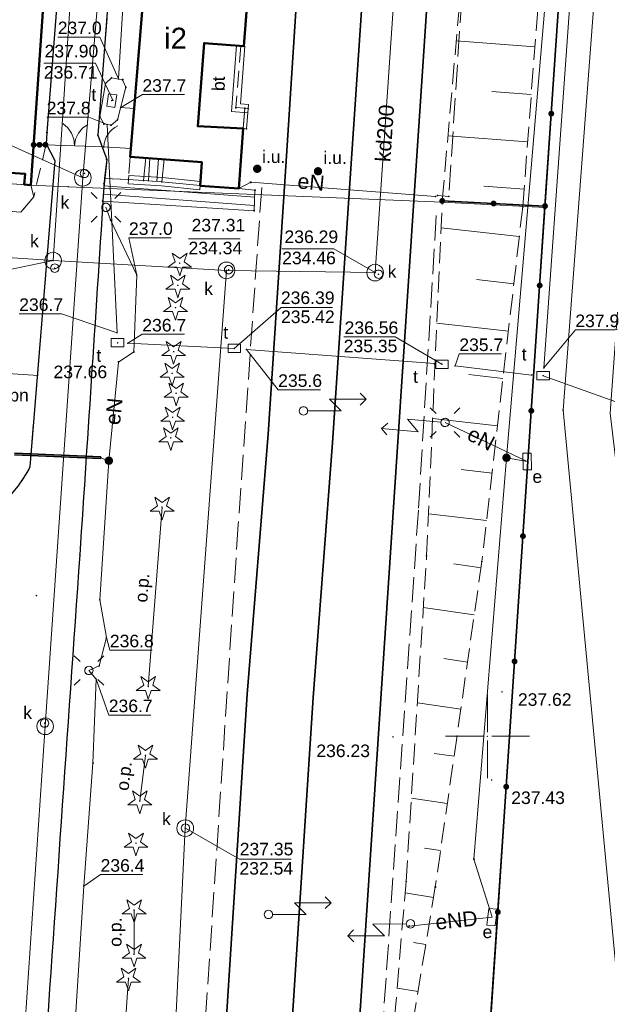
# Model space of a CAD drawing. Header units: metres. Extents: x 6603648 to 6604252, y 5739748 to 5740166.
# Tile 92 of 114: x 6604172 to 6604207, y 5739884 to 5739943. Entities that reach past the tile are written whole.
import ezdxf
from ezdxf.enums import TextEntityAlignment as Align

# ---------------------------------------------------------------- set-up
doc = ezdxf.new("R2010")
doc.units = ezdxf.units.M
doc.header["$PDSIZE"] = 0.75
for name, pattern in [('ARK_LIN', [50, 50, 0]), ('PRZER2-1', [1.5, 1, -0.5]), ('PRZER2_5-1', [1.75, 1.25, -0.5]), ('PRZER3-1', [2, 1.5, -0.5])]:
    doc.linetypes.add(name, pattern=pattern)
doc.layers.get('0').update_dxf_attribs({"linetype": 'CONTINUOUS'})
for name, color, linetype, lineweight, true_color in [('GEPPGD', 7, 'CONTINUOUS', 18, 0x008000), ('GESBZO', 7, 'CONTINUOUS', 50, 0x0a0909), ('GESBZO_O', 7, 'CONTINUOUS', 50, 0x0a0909), ('GESDZI', 7, 'CONTINUOUS', 18, 0x008000), ('GESSCH', 7, 'CONTINUOUS', 18, 0x0a0909), ('GSLDSS', 7, 'CONTINUOUS', 18, 0x0a0909), ('GSLKBR', 7, 'CONTINUOUS', 18, 0x0a0909), ('GSLKFU', 7, 'CONTINUOUS', 18, 0x0a0909), ('GSLKOG', 7, 'CONTINUOUS', 35, 0x0a0909), ('GSLKOU', 7, 'CONTINUOUS', 18, 0x0a0909), ('GSLKRW', 7, 'CONTINUOUS', 25, 0x0a0909), ('GSLRIN', 7, 'CONTINUOUS', 18, 0x0a0909), ('GSLRIN_O', 7, 'CONTINUOUS', 18, 0x0a0909), ('GSLTTR', 7, 'CONTINUOUS', 35, 0x0a0909), ('GSPPRB', 7, 'CONTINUOUS', 18, 0x0a0909), ('GSPRDI', 7, 'CONTINUOUS', 18, 0x008000), ('GSPWPS', 7, 'CONTINUOUS', 13, 0x0a0909), ('GSPWPS_O', 7, 'CONTINUOUS', 13, 0x0a0909), ('GSSINN', 7, 'CONTINUOUS', 18, 0x0a0909), ('GSSINN_O', 7, 'CONTINUOUS', 18, 0x0a0909), ('GSSKOD', 7, 'CONTINUOUS', 18, 0x0a0909), ('GSSPDR', 7, 'CONTINUOUS', 18, 0x0a0909), ('GSSZSN', 7, 'CONTINUOUS', 18, 0x0a0909), ('GULENN', 1, 'CONTINUOUS', 18, 0xff0000), ('GULENN_O', 1, 'CONTINUOUS', 18, 0xff0000), ('GULEOR', 1, 'CONTINUOUS', 35, 0xff0000), ('GULKDP', 7, 'CONTINUOUS', 18, 0x803300), ('GULKDP_O', 7, 'CONTINUOUS', 18, 0x803300), ('GULKSP', 7, 'CONTINUOUS', 18, 0x803300), ('GULTPR', 7, 'CONTINUOUS', 18, 0xff9100), ('GULWOP', 5, 'CONTINUOUS', 18, 0x0000ff), ('GUPESE', 7, 'CONTINUOUS', 18, 0x0a0909), ('GUPESE_O', 7, 'CONTINUOUS', 18, 0x0a0909), ('GUPISL', 7, 'CONTINUOUS', 18, 0x0a0909), ('GUPKSD', 7, 'CONTINUOUS', 18, 0x803300), ('GUPKWZ', 7, 'CONTINUOUS', 18, 0x0a0909), ('GUPKWZ_O', 7, 'CONTINUOUS', 18, 0x0a0909), ('GUPTWZ', 7, 'CONTINUOUS', 18, 0x0a0909), ('GUPTWZ_O', 7, 'CONTINUOUS', 18, 0x0a0909), ('GUPWNP_O', 5, 'CONTINUOUS', 18, 0x0000ff), ('GUSIKP', 7, 'CONTINUOUS', 18, 0x0a0909)]:
    doc.layers.add(name, color=color, linetype=linetype, lineweight=lineweight, true_color=true_color)
for name, color, linetype, true_color in [('GUPESH', 1, 'CONTINUOUS', 0xff0000), ('GUPESH_O', 1, 'CONTINUOUS', 0xff0000), ('GUPEUI', 7, 'CONTINUOUS', 0x0a0909), ('GUPEUI_O', 7, 'CONTINUOUS', 0x0a0909), ('GUPKSH', 7, 'CONTINUOUS', 0x803300), ('GUPKSH_O', 7, 'CONTINUOUS', 0x803300), ('GUPTSH', 7, 'CONTINUOUS', 0xff9100), ('GUPTSH_O', 7, 'CONTINUOUS', 0xff9100)]:
    doc.layers.add(name, color=color, linetype=linetype, true_color=true_color)
doc.layers.add('PKT_ARK', color=7, linetype='ARK_LIN', lineweight=18)
doc.styles.add('Arial', font='arial.ttf')

# ---------------------------------------------------------------- blocks, each defined once
blk = doc.blocks.new('GSPPRB0')
at = {"color": 0, "lineweight": 18}
blk.add_lwpolyline([(-0.007955, 0.0225), (0.007955, 0.0225), (0.0225, 0.007955), (0.0225, -0.007955), (0.007955, -0.0225), (-0.007955, -0.0225), (-0.0225, -0.007955), (-0.0225, 0.007955)], close=True, dxfattribs=at)
blk = doc.blocks.new('GSPWPS1')
blk.add_hatch(color=0).paths.add_polyline_path([(0, 0.045), (-0.011647, 0.043467), (-0.0225, 0.038971), (-0.03182, 0.03182), (-0.038971, 0.0225), (-0.043467, 0.011647), (-0.045, 0), (-0.043467, -0.011647), (-0.038971, -0.0225), (-0.03182, -0.03182), (-0.0225, -0.038971), (-0.011647, -0.043467), (0, -0.045), (0.011647, -0.043467), (0.0225, -0.038971), (0.03182, -0.03182), (0.038971, -0.0225), (0.043467, -0.011647), (0.045, 0), (0.043467, 0.011647), (0.038971, 0.0225), (0.03182, 0.03182), (0.0225, 0.038971), (0.011647, 0.043467)])
blk = doc.blocks.new('GUPISL1_5')
at = {"color": 0}
for points in [[(0.25, 0), (2.25, 0), (1.55, 0.7), (3.75, 0.7)], [(3.396745, 1.05234), (3.75, 0.7), (3.396745, 0.34766)]]:
    blk.add_lwpolyline(points, dxfattribs=at)
blk.add_lwpolyline([(0.25, 0), (0.241481, -0.064705), (0.216506, -0.125), (0.176777, -0.176777), (0.125, -0.216506), (0.064705, -0.241481), (0, -0.25), (-0.064705, -0.241481), (-0.125, -0.216506), (-0.176777, -0.176777), (-0.216506, -0.125), (-0.241481, -0.064705), (-0.25, 0), (-0.241481, 0.064705), (-0.216506, 0.125), (-0.176777, 0.176777), (-0.125, 0.216506), (-0.064705, 0.241481), (0, 0.25), (0.064705, 0.241481), (0.125, 0.216506), (0.176777, 0.176777), (0.216506, 0.125), (0.241481, 0.064705)], close=True, dxfattribs=at)
blk = doc.blocks.new('GUPISL1_4')
at = {"color": 0}
blk.add_lwpolyline([(0.25, 0), (0.241481, -0.064705), (0.216506, -0.125), (0.176777, -0.176777), (0.125, -0.216506), (0.064705, -0.241481), (0, -0.25), (-0.064705, -0.241481), (-0.125, -0.216506), (-0.176777, -0.176777), (-0.216506, -0.125), (-0.241481, -0.064705), (-0.25, 0), (-0.241481, 0.064705), (-0.216506, 0.125), (-0.176777, 0.176777), (-0.125, 0.216506), (-0.064705, 0.241481), (0, 0.25), (0.064705, 0.241481), (0.125, 0.216506), (0.176777, 0.176777), (0.216506, 0.125), (0.241481, 0.064705)], close=True, dxfattribs=at)
blk = doc.blocks.new('GUPISL1_10')
at = {"color": 0}
for points in [[(-0.883883, 0.883883), (-0.53033, 0.53033)], [(0.883883, 0.883883), (0.53033, 0.53033)], [(-0.883883, -0.883883), (-0.53033, -0.53033)], [(0.883883, -0.883883), (0.53033, -0.53033)]]:
    blk.add_lwpolyline(points, dxfattribs=at)
blk.add_lwpolyline([(0.25, 0), (0.234922, -0.085505), (0.19151, -0.160697), (0.125, -0.216507), (0.064705, -0.241482), (0, -0.25), (-0.064705, -0.241482), (-0.125, -0.216507), (-0.183262, -0.170042), (-0.225242, -0.10847), (-0.247207, -0.03726), (-0.247207, 0.03726), (-0.225242, 0.10847), (-0.183262, 0.170042), (-0.125, 0.216507), (-0.05563, 0.243732), (0.018682, 0.2493), (0.091335, 0.232718), (0.155872, 0.195458), (0.20656, 0.14083), (0.238893, 0.07369)], close=True, dxfattribs=at)
blk = doc.blocks.new('GUPESH1')
blk.add_hatch(color=0).paths.add_polyline_path([(0, 0.045), (-0.011647, 0.043467), (-0.0225, 0.038971), (-0.03182, 0.03182), (-0.038971, 0.0225), (-0.043467, 0.011647), (-0.045, 0), (-0.043467, -0.011647), (-0.038971, -0.0225), (-0.03182, -0.03182), (-0.0225, -0.038971), (-0.011647, -0.043467), (0, -0.045), (0.011647, -0.043467), (0.0225, -0.038971), (0.03182, -0.03182), (0.038971, -0.0225), (0.043467, -0.011647), (0.045, 0), (0.043467, 0.011647), (0.038971, 0.0225), (0.03182, 0.03182), (0.0225, 0.038971), (0.011647, 0.043467)])
blk = doc.blocks.new('GUPESE1')
at = {"color": 0}
blk.add_lwpolyline([(-0.5, -0.25), (-0.5, 0.25), (0.5, 0.25), (0.5, -0.25)], close=True, dxfattribs=at)
blk = doc.blocks.new('GUPEUI1')
blk.add_hatch(color=0).paths.add_polyline_path([(0, 0.25), (-0.064705, 0.241481), (-0.125, 0.216506), (-0.176777, 0.176777), (-0.216506, 0.125), (-0.241481, 0.064705), (-0.25, 0), (-0.241481, -0.064705), (-0.216506, -0.125), (-0.176777, -0.176777), (-0.125, -0.216506), (-0.064705, -0.241481), (0, -0.25), (0.064705, -0.241481), (0.125, -0.216506), (0.176777, -0.176777), (0.216506, -0.125), (0.241481, -0.064705), (0.25, 0), (0.241481, 0.064705), (0.216506, 0.125), (0.176777, 0.176777), (0.125, 0.216506), (0.064705, 0.241481)])
blk = doc.blocks.new('GUPTSH1')
blk.add_hatch(color=0).paths.add_polyline_path([(0, 0.045), (-0.011647, 0.043467), (-0.0225, 0.038971), (-0.03182, 0.03182), (-0.038971, 0.0225), (-0.043467, 0.011647), (-0.045, 0), (-0.043467, -0.011647), (-0.038971, -0.0225), (-0.03182, -0.03182), (-0.0225, -0.038971), (-0.011647, -0.043467), (0, -0.045), (0.011647, -0.043467), (0.0225, -0.038971), (0.03182, -0.03182), (0.038971, -0.0225), (0.043467, -0.011647), (0.045, 0), (0.043467, 0.011647), (0.038971, 0.0225), (0.03182, 0.03182), (0.0225, 0.038971), (0.011647, 0.043467)])
blk = doc.blocks.new('GSPRDI1')
blk.add_hatch(color=0).paths.add_polyline_path([(-0.045, 0), (-0.042798, -0.013906), (-0.036406, -0.02645), (-0.02645, -0.036406), (-0.013906, -0.042798), (0, -0.045), (0.013906, -0.042798), (0.02645, -0.036406), (0.036406, -0.02645), (0.042798, -0.013906), (0.045, 0), (0.042798, 0.013906), (0.036406, 0.02645), (0.02645, 0.036406), (0.013906, 0.042798), (0, 0.045), (-0.013906, 0.042798), (-0.02645, 0.036406), (-0.036406, 0.02645), (-0.042798, 0.013906)])
at = {"color": 0}
blk.add_lwpolyline([(0.088531, -0.272471), (-0.231778, -0.713338), (-0.231778, -0.168396), (-0.750048, 0), (-0.231778, 0.168396), (-0.231778, 0.713338), (0.088531, 0.272471), (0.606801, 0.440867), (0.286493, 0), (0.606801, -0.440867)], close=True, dxfattribs=at)
blk = doc.blocks.new('GUPKWZ1_1')
at = {"color": 0}
blk.add_lwpolyline([(0.25, 0), (0.241481, -0.064705), (0.216506, -0.125), (0.176777, -0.176777), (0.125, -0.216506), (0.064705, -0.241481), (0, -0.25), (-0.064705, -0.241481), (-0.125, -0.216506), (-0.176777, -0.176777), (-0.216506, -0.125), (-0.241481, -0.064705), (-0.25, 0), (-0.241481, 0.064705), (-0.216506, 0.125), (-0.176777, 0.176777), (-0.125, 0.216506), (-0.064705, 0.241481), (0, 0.25), (0.064705, 0.241481), (0.125, 0.216506), (0.176777, 0.176777), (0.216506, 0.125), (0.241481, 0.064705)], close=True, dxfattribs=at)
blk = doc.blocks.new('GUPKSD1_1')
at = {"color": 0}
blk.add_lwpolyline([(0.5, 0), (0.482963, -0.12941), (0.433013, -0.25), (0.353553, -0.353553), (0.25, -0.433013), (0.12941, -0.482963), (0, -0.5), (-0.12941, -0.482963), (-0.25, -0.433013), (-0.353553, -0.353553), (-0.433013, -0.25), (-0.482963, -0.12941), (-0.5, 0), (-0.482963, 0.12941), (-0.433013, 0.25), (-0.353553, 0.353553), (-0.25, 0.433013), (-0.12941, 0.482963), (0, 0.5), (0.12941, 0.482963), (0.25, 0.433013), (0.353553, 0.353553), (0.433013, 0.25), (0.482963, 0.12941)], close=True, dxfattribs=at)
blk = doc.blocks.new('GUPTWZ1_3')
at = {"color": 0}
blk.add_lwpolyline([(0.375, -0.25), (-0.375, -0.25), (-0.375, 0.25), (0.375, 0.25)], close=True, dxfattribs=at)
blk = doc.blocks.new('GEPPGD1_2')
blk.add_hatch(color=0).paths.add_polyline_path([(-0.045, 0), (-0.042798, -0.013906), (-0.036406, -0.02645), (-0.02645, -0.036406), (-0.013906, -0.042798), (0, -0.045), (0.013906, -0.042798), (0.02645, -0.036406), (0.036406, -0.02645), (0.042798, -0.013906), (0.045, 0), (0.042798, 0.013906), (0.036406, 0.02645), (0.02645, 0.036406), (0.013906, 0.042798), (0, 0.045), (-0.013906, 0.042798), (-0.02645, 0.036406), (-0.036406, 0.02645), (-0.042798, 0.013906)])
blk = doc.blocks.new('GUPKSH1')
blk.add_hatch(color=0).paths.add_polyline_path([(0, 0.045), (-0.011647, 0.043467), (-0.0225, 0.038971), (-0.03182, 0.03182), (-0.038971, 0.0225), (-0.043467, 0.011647), (-0.045, 0), (-0.043467, -0.011647), (-0.038971, -0.0225), (-0.03182, -0.03182), (-0.0225, -0.038971), (-0.011647, -0.043467), (0, -0.045), (0.011647, -0.043467), (0.0225, -0.038971), (0.03182, -0.03182), (0.038971, -0.0225), (0.043467, -0.011647), (0.045, 0), (0.043467, 0.011647), (0.038971, 0.0225), (0.03182, 0.03182), (0.0225, 0.038971), (0.011647, 0.043467)])
blk = doc.blocks.new('GSLKFU1')
at = {"color": 0}
blk.add_lwpolyline([(0, 0), (-0.012833, -0.195789), (-0.051111, -0.388229), (-0.114181, -0.574025), (-0.200962, -0.75), (-0.30997, -0.913142), (-0.43934, -1.06066), (-0.586858, -1.19003), (-0.75, -1.299038)], dxfattribs=at)
blk = doc.blocks.new('GSLKBR1')
at = {"color": 0}
for points in [[(0, 0), (-0.051111, -0.388229), (-0.200962, -0.75), (-0.43934, -1.06066), (-0.75, -1.299038)], [(0.75, -1.299038), (0.43934, -1.06066), (0.200962, -0.75), (0.051111, -0.388229), (0, 0)]]:
    blk.add_lwpolyline(points, dxfattribs=at)
blk = doc.blocks.new('GSLKOG2')
blk.add_hatch(color=0).paths.add_polyline_path([(0, 0.175), (-0.045293, 0.169037), (-0.0875, 0.151554), (-0.123744, 0.123744), (-0.151554, 0.0875), (-0.169037, 0.045293), (-0.175, 0), (-0.169037, -0.045293), (-0.151554, -0.0875), (-0.123744, -0.123744), (-0.0875, -0.151554), (-0.045293, -0.169037), (0, -0.175), (0.045293, -0.169037), (0.0875, -0.151554), (0.123744, -0.123744), (0.151554, -0.0875), (0.169037, -0.045293), (0.175, 0), (0.169037, 0.045293), (0.151554, 0.0875), (0.123744, 0.123744), (0.0875, 0.151554), (0.045293, 0.169037)])
blk = doc.blocks.new('GSLKOG1')
blk.add_hatch(color=0).paths.add_polyline_path([(0, 0.175), (-0.045293, 0.169037), (-0.0875, 0.151554), (-0.123744, 0.123744), (-0.151554, 0.0875), (-0.169037, 0.045293), (-0.175, 0), (-0.169037, -0.045293), (-0.151554, -0.0875), (-0.123744, -0.123744), (-0.0875, -0.151554), (-0.045293, -0.169037), (0, -0.175), (0.045293, -0.169037), (0.0875, -0.151554), (0.123744, -0.123744), (0.151554, -0.0875), (0.169037, -0.045293), (0.175, 0), (0.169037, 0.045293), (0.151554, 0.0875), (0.123744, 0.123744), (0.0875, 0.151554), (0.045293, 0.169037)])
blk = doc.blocks.new('GSLDSS2')
at = {"color": 0}
blk.add_lwpolyline([(0, 0.25), (0, -0.25)], dxfattribs=at)
blk = doc.blocks.new('ASS_SYM', base_point=(826.5, 303.25))
at = {"layer": 'PKT_ARK'}
for p, q in [((826.5, 303.5), (826.5, 305.75)), ((826.25, 303.25), (824, 303.25)), ((826.5, 303), (826.5, 300.75)), ((826.75, 303.25), (829, 303.25))]:
    blk.add_line(p, q, dxfattribs=at)
blk.add_point((826.5, 303.25), dxfattribs=at)
blk.add_point((826.5, 303.25), dxfattribs=at)

msp = doc.modelspace()

# ---------------------------------------------------------------- linework, layer by layer
at = {"layer": 'GESBZO', "color": 18, "linetype": 'Continuous', "lineweight": 50, "true_color": 0x0a0909}
msp.add_lwpolyline([(6604115.79, 5739953.34), (6604136.86, 5739951.83), (6604136.9, 5739952.42), (6604137.29, 5739952.39), (6604137.1, 5739948.78), (6604151.52, 5739947.9), (6604151.76, 5739951.46), (6604152.16, 5739951.44), (6604152.13, 5739950.81), (6604173.41, 5739949.33), (6604173.46, 5739949.94), (6604173.9, 5739949.9), (6604172.74, 5739932.92), (6604172.34, 5739932.95), (6604172.39, 5739933.58), (6604151.08, 5739935.02), (6604151.04, 5739934.4), (6604150.7, 5739934.43), (6604151.03, 5739939.23), (6604136.53, 5739940.27), (6604136.19, 5739935.43), (6604135.79, 5739935.46), (6604135.84, 5739936.13), (6604114.56, 5739937.59)], dxfattribs=at)
msp.add_lwpolyline([(6604182.95, 5739934.29), (6604178.66, 5739934.61), (6604179.86, 5739949.11), (6604186.03, 5739948.64), (6604185.46, 5739941.21), (6604183.09, 5739941.4), (6604182.7, 5739936.43), (6604185.42, 5739936.29), (6604185.15, 5739932.72), (6604182.84, 5739932.88)], close=True, dxfattribs=at)
at = {"layer": 'GESDZI', "color": 96, "linetype": 'Continuous', "lineweight": 18, "true_color": 0x008000}
for p, q in [((6604205.14, 5739956.67), (6604203.8, 5739936.9)), ((6604203.8, 5739936.9), (6604203.44, 5739931.58)), ((6604172.74, 5739932.92), (6604162.47, 5739933.62)), ((6604174.97, 5739932.82), (6604172.74, 5739932.92)), ((6604197.3, 5739931.89), (6604174.97, 5739932.82)), ((6604203.44, 5739931.58), (6604197.3, 5739931.89))]:
    msp.add_line(p, q, dxfattribs=at)
msp.add_lwpolyline([(6604226.418, 5739825.71), (6604205, 5739821.48), (6604196.08, 5739821.95), (6604198.07, 5739851.9), (6604198.87, 5739863.88), (6604199.76, 5739877.24), (6604201.1, 5739896.98), (6604202.44, 5739916.9), (6604203.44, 5739931.58), (6604203.8, 5739936.9), (6604205.14, 5739956.67), (6604205.71, 5739965.06), (6604208.38, 5740004.99), (6604211.14, 5740049.68), (6604225.19, 5740023.63), (6604238.131, 5739999.936)], dxfattribs=at)
msp.add_lwpolyline([(6604196.08, 5739821.95), (6604163.88, 5739824.11), (6604151.94, 5739824.9), (6604128.92, 5739826.44), (6604129.12, 5739829.44), (6604131.15, 5739859.81), (6604131.95, 5739871.82), (6604134.09, 5739903.98), (6604135.4, 5739923.52), (6604136.19, 5739935.43), (6604162.47, 5739933.62), (6604172.74, 5739932.92), (6604174.97, 5739932.82), (6604197.3, 5739931.89), (6604203.44, 5739931.58), (6604202.44, 5739916.9), (6604201.1, 5739896.98), (6604199.76, 5739877.24), (6604198.87, 5739863.88), (6604198.07, 5739851.9)], close=True, dxfattribs=at)
at = {"layer": 'GESSCH', "color": 18, "linetype": 'Continuous', "lineweight": 18, "true_color": 0x0a0909}
for points in [[(6604185.505, 5739937.5), (6604185.415, 5739936.293), (6604185.615, 5739936.279), (6604185.704, 5739937.485)], [(6604179.597, 5739934.539), (6604179.46, 5739933.186), (6604180.559, 5739933.115), (6604180.694, 5739934.457)], [(6604177.022, 5739931.956), (6604186.065, 5739931.386), (6604186.116, 5739932.615), (6604185.15, 5739932.713), (6604182.846, 5739932.884), (6604180.559, 5739933.115), (6604178.561, 5739933.243), (6604177.124, 5739933.306)]]:
    msp.add_lwpolyline(points, close=True, dxfattribs=at)
for points in [[(6604179.76, 5739933.166), (6604179.847, 5739934.52)], [(6604180.259, 5739933.134), (6604180.346, 5739934.483)], [(6604186.099, 5739932.2), (6604177.092, 5739932.881)], [(6604186.078, 5739931.7), (6604177.054, 5739932.382)]]:
    msp.add_lwpolyline(points, dxfattribs=at)
at = {"layer": 'GSLDSS', "color": 18, "linetype": 'Continuous', "lineweight": 18, "true_color": 0x0a0909}
for points in [[(6604185.014, 5739941.249), (6604184.711, 5739937.31), (6604185.685, 5739937.235)], [(6604185.512, 5739941.21), (6604185.248, 5739937.77), (6604185.723, 5739937.734)], [(6604182.871, 5739933.133), (6604180.579, 5739933.364), (6604178.577, 5739933.493)], [(6604182.821, 5739932.635), (6604180.538, 5739932.866), (6604178.545, 5739932.994)]]:
    msp.add_lwpolyline(points, dxfattribs=at)
at = {"layer": 'GSLKBR', "color": 18, "linetype": 'Continuous', "lineweight": 18, "true_color": 0x0a0909}
msp.add_lwpolyline([(6604177.086, 5739935.206), (6604173.603, 5739935.326)], dxfattribs=at)
at = {"layer": 'GSLKFU', "color": 18, "linetype": 'Continuous', "lineweight": 18, "true_color": 0x0a0909}
msp.add_lwpolyline([(6604178.703, 5739935.099), (6604177.086, 5739935.206)], dxfattribs=at)
at = {"layer": 'GSLKOG', "color": 18, "linetype": 'Continuous', "lineweight": 35, "true_color": 0x0a0909}
for points in [[(6604183.39, 5740100.7), (6604211.178, 5740050.262), (6604208.392, 5740005.107), (6604205.713, 5739965.146), (6604203.434, 5739931.663), (6604197.296, 5739931.97)], [(6604173.603, 5739935.326), (6604172.904, 5739935.316)], [(6604203.434, 5739931.663), (6604199.803, 5739877.279), (6604196.081, 5739821.954), (6604205.153, 5739821.446), (6604216.461, 5739823.703), (6604220.376, 5739824.491), (6604226.418, 5739825.699)]]:
    msp.add_lwpolyline(points, dxfattribs=at)
at = {"layer": 'GSLKOU', "color": 18, "linetype": 'PRZER3-1', "lineweight": 18, "true_color": 0x0a0909}
for points in [[(6604199.373, 5739958.067), (6604197.691, 5739932.238)], [(6604186.517, 5739932.774), (6604185.12, 5739912.652)], [(6604197.009, 5739932.295), (6604197.691, 5739932.238)], [(6604195.883, 5739913.628), (6604196.966, 5739931.473)], [(6604193.425, 5739878.082), (6604195.883, 5739913.628)], [(6604180.789, 5739847.292), (6604185.12, 5739912.652)]]:
    msp.add_lwpolyline(points, dxfattribs=at)
at = {"layer": 'GSLKRW', "color": 18, "linetype": 'Continuous', "lineweight": 25, "true_color": 0x0a0909}
for points in [[(6604145.315, 5739988.27), (6604143.972, 5739965.844), (6604143.726, 5739962.763), (6604155.032, 5739962.089, -0.076932), (6604156.107, 5739961.831, -0.111167), (6604157.1, 5739961.221, -0.067989), (6604157.666, 5739960.412, -0.161454), (6604158.005, 5739958.488), (6604157.658, 5739952.85), (6604172.893, 5739951.785, -0.080573), (6604173.72, 5739951.412, -0.099312), (6604174.291, 5739950.913, -0.172392), (6604174.722, 5739949.351), (6604173.698, 5739936.058), (6604173.652, 5739935.387), (6604174.172, 5739934.377), (6604172.678, 5739916.084, -0.051974), (6604171.854, 5739914.817, -0.059256), (6604171.07, 5739913.991, -0.043991), (6604169.676, 5739913.183, -0.140697), (6604166.968, 5739912.558)], [(6604148.399, 5739986.581), (6604147.264, 5739969.405, 0.055073), (6604147.338, 5739968.196, 0.110661), (6604147.65, 5739967.092, 0.095497), (6604148.377, 5739966.247, 0.12544), (6604150.313, 5739965.495), (6604178.821, 5739963.436), (6604176.732, 5739935.899), (6604177.262, 5739934.439), (6604177.103, 5739932.988, -0.000534), (6604175.654, 5739910.842, 0.001247), (6604171.323, 5739847.012), (6604169.64, 5739820.693), (6604168.154, 5739796.539), (6604167.977, 5739793.74)]]:
    msp.add_lwpolyline(points, format="xyb", dxfattribs=at)
at = {"layer": 'GSLRIN', "color": 18, "linetype": 'Continuous', "lineweight": 18, "true_color": 0x0a0909}
for points in [[(6604180.568, 5739913.681), (6604179.743, 5739902.973)], [(6604179.575, 5739898.858), (6604179.24, 5739896.131)], [(6604178.9, 5739889.623), (6604178.893, 5739886.982)], [(6604178.562, 5739885.545), (6604176.887, 5739861.817)]]:
    msp.add_lwpolyline(points, dxfattribs=at)
at = {"layer": 'GSLTTR', "color": 18, "linetype": 'Continuous', "lineweight": 35, "true_color": 0x0a0909}
msp.add_lwpolyline([(6604196.58, 5740019.74, 0.000769), (6604198.72, 5740005.74, -0.02865), (6604199.54, 5739995.53, -0.020657), (6604199.33, 5739987.73), (6604198.71, 5739978.9), (6604197.66, 5739963.2), (6604196.69, 5739948.38), (6604195.64, 5739932.58), (6604194.62, 5739917.29), (6604189.92, 5739846.31), (6604189.26, 5739836.16)], format="xyb", dxfattribs=at)
for points in [[(6604179.4, 5739805.9), (6604180.67, 5739825.52), (6604181.36, 5739835.99), (6604182.09, 5739846.88), (6604185.647, 5739902.516), (6604186.9, 5739918.05), (6604187.92, 5739933.43), (6604188.92, 5739948.89), (6604189.91, 5739963.94), (6604190.85, 5739978.36), (6604191.56, 5739989.07)], [(6604193.62, 5739960.65), (6604192.83, 5739948.66), (6604191.77, 5739932.73), (6604190.75, 5739917.53), (6604189.595, 5739902.317), (6604188.191, 5739880.835), (6604186.432, 5739855.239), (6604186.02, 5739846.55), (6604185.28, 5739835.73), (6604184.58, 5739825.24), (6604183.93, 5739815.53), (6604183.31, 5739806.03)]]:
    msp.add_lwpolyline(points, dxfattribs=at)
at = {"layer": 'GSSINN', "color": 18, "linetype": 'PRZER2-1', "lineweight": 18, "true_color": 0x0a0909}
for points in [[(6604183.089, 5739941.397), (6604185.263, 5739941.229), (6604184.98, 5739937.54), (6604185.505, 5739937.5), (6604185.415, 5739936.293), (6604182.708, 5739936.431)], [(6604146.301, 5739939.57), (6604146.244, 5739936.968), (6604145.523, 5739937.014), (6604145.638, 5739935.256), (6604146.088, 5739934.745), (6604147.411, 5739933.111), (6604172.143, 5739931.306), (6604172.905, 5739932.221), (6604172.741, 5739932.918), (6604172.342, 5739932.946), (6604172.386, 5739933.584), (6604151.082, 5739935.026), (6604151.04, 5739934.407), (6604150.7, 5739934.431), (6604151.03, 5739939.239)]]:
    msp.add_lwpolyline(points, close=True, dxfattribs=at)
at = {"layer": 'GSSKOD', "color": 18, "linetype": 'PRZER2-1', "lineweight": 18, "true_color": 0x0a0909}
for p, q in [((6604173.652, 5739935.387), (6604172.905, 5739932.221)), ((6604174.172, 5739934.377), (6604173.652, 5739935.387)), ((6604172.678, 5739916.084), (6604174.172, 5739934.377)), ((6604172.143, 5739931.306), (6604147.411, 5739933.111)), ((6604172.905, 5739932.221), (6604172.143, 5739931.306))]:
    msp.add_line(p, q, dxfattribs=at)
msp.add_lwpolyline([(6604178.561, 5739933.243), (6604177.124, 5739933.306), (6604177.262, 5739934.439), (6604176.732, 5739935.899), (6604177.81, 5739949.32), (6604179.862, 5739949.117), (6604178.662, 5739934.608)], close=True, dxfattribs=at)
msp.add_lwpolyline([(6604138.81, 5739839.2), (6604139.832, 5739854.173), (6604145.491, 5739853.766), (6604149.539, 5739913.789), (6604166.968, 5739912.558, 0.0639), (6604168.246, 5739912.654, 0.041606), (6604169.676, 5739913.183, 0.08417), (6604171.07, 5739913.991, 0.091258), (6604172.678, 5739916.084), (6604174.172, 5739934.377), (6604173.652, 5739935.387), (6604172.905, 5739932.221), (6604172.143, 5739931.306), (6604147.411, 5739933.111), (6604145.638, 5739935.256), (6604145.523, 5739937.014), (6604142.378, 5739937.211), (6604141.049, 5739916.17), (6604139.79, 5739898.681), (6604138.207, 5739875.845), (6604136.797, 5739854.882), (6604135.96, 5739839.17)], format="xyb", close=True, dxfattribs=at)
msp.add_arc((6604166.189, 5739919.407), 7.291, 312.02539, 332.88251, dxfattribs=at)
at = {"layer": 'GSSPDR', "color": 18, "linetype": 'Continuous', "lineweight": 18, "true_color": 0x0a0909}
msp.add_lwpolyline([(6604184.775, 5740100.886), (6604214.142, 5740046.643), (6604204.522, 5739919.482), (6604208, 5739882.664), (6604209.571, 5739880.554), (6604211.711, 5739882.414), (6604207.316, 5739919.294), (6604216.553, 5740046.807), (6604186.359, 5740101.74)], dxfattribs=at)
msp.add_lwpolyline([(6604184.775, 5740100.886), (6604214.142, 5740046.643), (6604204.522, 5739919.482), (6604208, 5739882.664), (6604209.571, 5739880.554), (6604211.711, 5739882.414), (6604207.316, 5739919.294), (6604216.553, 5740046.807), (6604186.359, 5740101.74)], dxfattribs=at)
at = {"layer": 'GSSZSN', "color": 18, "linetype": 'PRZER2_5-1', "lineweight": 18, "true_color": 0x0a0909}
msp.add_lwpolyline([(6604207.045, 5740001.44), (6604205.357, 5739975.411), (6604204.027, 5739957.926), (6604203.394, 5739948.616), (6604202.104, 5739931.616), (6604199.668, 5739910.443), (6604196.885, 5739891.005), (6604193.282, 5739869.237), (6604195.14, 5739891.329), (6604196.364, 5739910.772), (6604197.296, 5739931.97), (6604198.816, 5739949.256), (6604199.373, 5739958.067), (6604200.31, 5739975.805), (6604201.657, 5740002.249)], dxfattribs=at)
at = {"layer": 'GSSZSN', "color": 18, "linetype": 'Continuous', "lineweight": 18, "true_color": 0x0a0909}
for points in [[(6604202.829, 5739941.169), (6604198.136, 5739941.525)], [(6604202.614, 5739938.334), (6604200.25, 5739938.514)], [(6604202.399, 5739935.499), (6604197.638, 5739935.86)], [(6604202.184, 5739932.664), (6604199.786, 5739932.846)], [(6604201.899, 5739929.836), (6604197.226, 5739930.373)], [(6604201.574, 5739927.011), (6604199.337, 5739927.269)], [(6604201.249, 5739924.187), (6604196.975, 5739924.678)], [(6604200.924, 5739921.362), (6604198.887, 5739921.596)], [(6604200.599, 5739918.537), (6604196.725, 5739918.983)], [(6604200.274, 5739915.713), (6604198.437, 5739915.924)], [(6604199.949, 5739912.888), (6604196.474, 5739913.288)], [(6604199.614, 5739910.065), (6604197.981, 5739910.299)], [(6604199.211, 5739907.251), (6604196.169, 5739907.686)], [(6604198.808, 5739904.436), (6604197.399, 5739904.638)], [(6604198.405, 5739901.622), (6604195.811, 5739901.993)], [(6604198.002, 5739898.807), (6604196.817, 5739898.977)], [(6604197.599, 5739895.993), (6604195.453, 5739896.3)], [(6604197.196, 5739893.178), (6604196.235, 5739893.316)], [(6604196.779, 5739890.366), (6604195.083, 5739890.647)], [(6604196.315, 5739887.561), (6604195.579, 5739887.682)], [(6604195.851, 5739884.756), (6604194.605, 5739884.962)]]:
    msp.add_lwpolyline(points, dxfattribs=at)
at = {"layer": 'GULENN', "color": 1, "linetype": 'Continuous', "lineweight": 18, "true_color": 0xff0000}
for p, q in [((6604176.849, 5739908.146), (6604177.392, 5739916.458)), ((6604177.244, 5739905.903), (6604176.849, 5739908.146)), ((6604176.817, 5739904.214), (6604177.244, 5739905.903)), ((6604176.203, 5739903.932), (6604176.817, 5739904.214)), ((6604176.633, 5739903.42), (6604176.203, 5739903.932)), ((6604176.444, 5739898.395), (6604176.633, 5739903.42)), ((6604175.891, 5739891.043), (6604176.444, 5739898.395)), ((6604175.422, 5739883.532), (6604175.891, 5739891.043))]:
    msp.add_line(p, q, dxfattribs=at)
for points in [[(6604200.274, 5739889.201), (6604199.194, 5739892.66), (6604201.134, 5739916.634), (6604203.846, 5739948.485), (6604204.135, 5739952.531), (6604209.608, 5740030.777), (6604208.542, 5740047.235), (6604207.641, 5740052.258), (6604204.326, 5740061.072), (6604200.84, 5740068.165), (6604188.488, 5740076.383)], [(6604185.15, 5739932.713), (6604185.861, 5739933.081), (6604196.891, 5739932.232)], [(6604177.392, 5739916.458), (6604177.974, 5739922.351), (6604178.882, 5739922.949), (6604179.06, 5739927.534), (6604177.494, 5739930.843), (6604177.219, 5739931.588)], [(6604201.134, 5739916.634), (6604202.369, 5739916.409), (6604197.47, 5739918.74)], [(6604176.908, 5739916.638), (6604177.392, 5739916.458)], [(6604200.274, 5739889.201), (6604195.323, 5739888.672)]]:
    msp.add_lwpolyline(points, dxfattribs=at)
at = {"layer": 'GULEOR', "color": 1, "linetype": 'Continuous', "lineweight": 35, "true_color": 0xff0000}
for points in [[(6604176.91, 5739916.688), (6604171.755, 5739916.905)], [(6604171.751, 5739916.805), (6604176.906, 5739916.589)]]:
    msp.add_lwpolyline(points, dxfattribs=at)
at = {"layer": 'GULKDP', "color": 36, "linetype": 'Continuous', "lineweight": 18, "true_color": 0x803300}
for points in [[(6604115.502, 5739955.666), (6604137.21, 5739953.511), (6604175.583, 5739951.329), (6604174.062, 5739928.404)], [(6604194.607, 5739945.869), (6604194.437, 5739944.335), (6604193.291, 5739927.689), (6604184.416, 5739927.821)], [(6604114.319, 5739932.367), (6604150.104, 5739929.994), (6604174.062, 5739928.404)], [(6604174.062, 5739928.404), (6604184.416, 5739927.821)], [(6604184.416, 5739927.821), (6604181.953, 5739894.515), (6604180.468, 5739864.309), (6604178.575, 5739838.239), (6604177.655, 5739825.555), (6604175.32, 5739793.249)]]:
    msp.add_lwpolyline(points, dxfattribs=at)
at = {"layer": 'GULKSP', "color": 36, "linetype": 'Continuous', "lineweight": 18, "true_color": 0x803300}
msp.add_lwpolyline([(6604155.1, 5739957.683), (6604161.35, 5739958.775), (6604177.695, 5739955.232), (6604175.833, 5739933.35), (6604173.589, 5739900.599), (6604171.207, 5739865.264), (6604170.865, 5739828.95), (6604168.627, 5739793.696)], dxfattribs=at)
at = {"layer": 'GULTPR', "color": 30, "linetype": 'Continuous', "lineweight": 18, "true_color": 0xff9100}
for points in [[(6604207.489, 5739979.69), (6604203.367, 5739921.994)], [(6604178.659, 5739950.782), (6604177.965, 5739939.254)], [(6604177.965, 5739939.254), (6604178.659, 5739950.782)], [(6604178.901, 5739937.493), (6604178.099, 5739937.557)], [(6604177.883, 5739924.097), (6604177.29, 5739936.533)], [(6604184.879, 5739923.16), (6604178.517, 5739923.47)], [(6604196.827, 5739922.253), (6604185.601, 5739923.105)], [(6604202.636, 5739921.575), (6604198.061, 5739922.124)]]:
    msp.add_lwpolyline(points, dxfattribs=at)
at = {"layer": 'GULWOP', "color": 5, "linetype": 'Continuous', "lineweight": 18, "true_color": 0x0000ff}
msp.add_lwpolyline([(6604111.696, 5739925.484), (6604112.866, 5739925.517), (6604113.566, 5739925.501), (6604170.204, 5739921.745), (6604171.053, 5739921.686), (6604173.168, 5739921.545)], dxfattribs=at)
at = {"layer": 'GUPESH_O', "color": 1, "linetype": 'Continuous', "lineweight": 13, "true_color": 0xff0000, "flags": 128}
for points in [[(6604179.06, 5739927.534), (6604178.59, 5739929.77), (6604181.11, 5739929.77)], [(6604177.244, 5739905.903), (6604177.452, 5739905.144), (6604179.972, 5739905.144)], [(6604176.633, 5739903.42), (6604177.384, 5739901.271), (6604179.904, 5739901.271)], [(6604175.891, 5739891.043), (6604176.897, 5739891.743), (6604179.417, 5739891.743)]]:
    msp.add_lwpolyline(points, dxfattribs=at)
at = {"layer": 'GUPKSH_O', "color": 36, "linetype": 'Continuous', "lineweight": 13, "true_color": 0x803300, "flags": 128}
for points in [[(6604175.833, 5739933.35), (6604170.947, 5739935.555), (6604167.867, 5739935.555)], [(6604182.149, 5739929.706), (6604185.229, 5739929.706)], [(6604193.291, 5739927.689), (6604190.82, 5739929.113), (6604187.74, 5739929.113)], [(6604174.062, 5739928.404), (6604169.842, 5739927.541), (6604166.762, 5739927.541)], [(6604181.963, 5739894.515), (6604185.19, 5739892.666), (6604188.27, 5739892.666)]]:
    msp.add_lwpolyline(points, dxfattribs=at)
at = {"layer": 'GUPTSH_O', "color": 30, "linetype": 'Continuous', "lineweight": 13, "true_color": 0xff9100, "flags": 128}
for points in [[(6604177.965, 5739939.254), (6604176.861, 5739941.755), (6604174.341, 5739941.755)], [(6604177.631, 5739937.977), (6604176.592, 5739940.199), (6604173.512, 5739940.199)], [(6604178.099, 5739937.557), (6604179.396, 5739938.316), (6604181.916, 5739938.316)], [(6604177.29, 5739936.533), (6604176.201, 5739936.968), (6604173.681, 5739936.968)], [(6604177.883, 5739924.097), (6604174.558, 5739925.23), (6604172.038, 5739925.23)], [(6604184.879, 5739923.16), (6604187.673, 5739925.599), (6604190.753, 5739925.599)], [(6604178.517, 5739923.47), (6604179.387, 5739924.004), (6604181.907, 5739924.004)], [(6604203.367, 5739921.994), (6604205.246, 5739924.263), (6604207.766, 5739924.263)], [(6604197.283, 5739922.219), (6604194.493, 5739923.857), (6604191.413, 5739923.857)], [(6604185.601, 5739923.105), (6604187.501, 5739920.695), (6604190.021, 5739920.695)], [(6604198.061, 5739922.124), (6604198.317, 5739922.833), (6604200.837, 5739922.833)], [(6604203.324, 5739921.533), (6604208.221, 5739919.767), (6604211.301, 5739919.767)]]:
    msp.add_lwpolyline(points, dxfattribs=at)
at = {"layer": 'GUSIKP', "color": 30, "linetype": 'Continuous', "lineweight": 18, "true_color": 0xff9100}
msp.add_lwpolyline([(6604177.191, 5739938.979), (6604177.554, 5739939.326), (6604178.216, 5739939.209), (6604178.405, 5739938.753), (6604177.914, 5739936.813), (6604177.52, 5739936.495), (6604177.089, 5739936.566), (6604176.86, 5739937.012)], close=True, dxfattribs=at)

# ---------------------------------------------------------------- block references
at = {"layer": 'GEPPGD', "color": 96, "linetype": 'Continuous', "lineweight": 18, "true_color": 0x008000, "rotation": 90}
for p in [(6604203.8, 5739936.9), (6604172.74, 5739932.92), (6604174.97, 5739932.82), (6604197.3, 5739931.89), (6604203.44, 5739931.58), (6604202.44, 5739916.9), (6604201.1, 5739896.98)]:
    msp.add_blockref('GEPPGD1_2', p, dxfattribs=at)
at = {"layer": 'GSLDSS', "color": 18, "linetype": 'Continuous', "lineweight": 18, "true_color": 0x0a0909}
for p, rotation in [((6604185.263, 5739941.229), 265.604042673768), ((6604185.704, 5739937.485), 355.6040332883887), ((6604178.561, 5739933.243), 176.3247943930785), ((6604182.846, 5739932.884), 174.233882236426)]:
    msp.add_blockref('GSLDSS2', p, dxfattribs=dict(at, rotation=rotation))
at = {"layer": 'GSLKBR', "color": 18, "linetype": 'Continuous', "lineweight": 18, "true_color": 0x0a0909, "rotation": 178.0232558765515}
msp.add_blockref('GSLKBR1', (6604175.345, 5739935.266), dxfattribs=at)
at = {"layer": 'GSLKFU', "color": 18, "linetype": 'Continuous', "lineweight": 18, "true_color": 0x0a0909, "rotation": 176.2082001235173}
msp.add_blockref('GSLKFU1', (6604177.086, 5739935.206), dxfattribs=at)
at = {"layer": 'GSLKOG', "color": 18, "linetype": 'Continuous', "lineweight": 35, "true_color": 0x0a0909}
for name, p, rotation in [('GSLKOG2', (6604203.809, 5739937.18), 266.1055961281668), ('GSLKOG2', (6604203.809, 5739937.18), 266.1055961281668), ('GSLKOG1', (6604172.904, 5739935.316), 180.7949370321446), ('GSLKOG2', (6604173.253, 5739935.321), 180.7949370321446), ('GSLKOG2', (6604173.253, 5739935.321), 180.7949370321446), ('GSLKOG1', (6604173.603, 5739935.326), 180.7949370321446), ('GSLKOG1', (6604197.296, 5739931.97), 177.136024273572), ('GSLKOG2', (6604200.365, 5739931.817), 177.136024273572), ('GSLKOG2', (6604200.365, 5739931.817), 177.136024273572), ('GSLKOG1', (6604203.434, 5739931.663), 266.1804470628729), ('GSLKOG2', (6604203.117, 5739926.921), 266.1804470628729), ('GSLKOG2', (6604203.117, 5739926.921), 266.1804470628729), ('GSLKOG2', (6604202.617, 5739919.438), 266.1804470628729), ('GSLKOG2', (6604202.617, 5739919.438), 266.1804470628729), ('GSLKOG2', (6604202.118, 5739911.955), 266.1804470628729), ('GSLKOG2', (6604202.118, 5739911.955), 266.1804470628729), ('GSLKOG2', (6604201.618, 5739904.471), 266.1804470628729), ('GSLKOG2', (6604201.618, 5739904.471), 266.1804470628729), ('GSLKOG2', (6604201.118, 5739896.988), 266.1804470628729), ('GSLKOG2', (6604201.118, 5739896.988), 266.1804470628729), ('GSLKOG2', (6604200.619, 5739889.505), 266.1804470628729), ('GSLKOG2', (6604200.619, 5739889.505), 266.1804470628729)]:
    msp.add_blockref(name, p, dxfattribs=dict(at, rotation=rotation))
at = {"layer": 'GSPPRB', "color": 18, "linetype": 'Continuous', "lineweight": 18, "true_color": 0x0a0909, "rotation": 90}
for p in [(6604183.09, 5739941.4), (6604183.089, 5739941.397), (6604185.263, 5739941.229), (6604185.46, 5739941.21), (6604177.554, 5739939.326), (6604178.216, 5739939.209), (6604177.191, 5739938.979), (6604178.405, 5739938.753), (6604184.98, 5739937.54), (6604185.505, 5739937.5), (6604185.704, 5739937.485), (6604176.86, 5739937.012), (6604177.089, 5739936.566), (6604177.52, 5739936.495), (6604177.914, 5739936.813), (6604182.7, 5739936.43), (6604182.708, 5739936.431), (6604185.415, 5739936.293), (6604185.42, 5739936.29), (6604185.615, 5739936.279), (6604173.698, 5739936.058), (6604176.732, 5739935.899), (6604172.904, 5739935.316), (6604173.603, 5739935.326), (6604173.652, 5739935.387), (6604177.086, 5739935.206), (6604178.703, 5739935.099), (6604178.66, 5739934.61), (6604178.662, 5739934.608), (6604179.597, 5739934.539), (6604177.262, 5739934.439), (6604180.694, 5739934.457), (6604182.95, 5739934.29), (6604172.386, 5739933.584), (6604172.39, 5739933.58), (6604187.92, 5739933.43), (6604172.34, 5739932.95), (6604172.342, 5739932.946), (6604172.741, 5739932.918), (6604177.103, 5739932.988), (6604178.561, 5739933.243), (6604179.46, 5739933.186), (6604180.559, 5739933.115), (6604180.559, 5739933.115), (6604182.84, 5739932.88), (6604182.846, 5739932.884), (6604185.861, 5739933.081), (6604191.77, 5739932.73), (6604185.15, 5739932.72), (6604185.15, 5739932.713), (6604186.116, 5739932.615), (6604195.64, 5739932.58), (6604196.891, 5739932.232), (6604197.009, 5739932.295), (6604197.691, 5739932.238), (6604177.022, 5739931.956), (6604197.296, 5739931.97), (6604202.104, 5739931.616), (6604203.434, 5739931.663), (6604186.065, 5739931.386), (6604177.494, 5739930.843), (6604178.882, 5739922.949), (6604177.974, 5739922.351), (6604204.522, 5739919.482), (6604204.522, 5739919.482), (6604186.9, 5739918.05), (6604190.75, 5739917.53), (6604194.62, 5739917.29), (6604176.908, 5739916.638), (6604175.654, 5739910.842), (6604196.364, 5739910.772), (6604199.668, 5739910.443), (6604176.849, 5739908.146), (6604176.817, 5739904.214), (6604185.647, 5739902.516), (6604189.595, 5739902.317), (6604176.444, 5739898.395), (6604199.194, 5739892.66), (6604195.14, 5739891.329), (6604196.885, 5739891.005), (6604195.323, 5739888.672)]:
    msp.add_blockref('GSPPRB0', p, dxfattribs=at)
at = {"layer": 'GSPRDI', "color": 96, "linetype": 'Continuous', "lineweight": 18, "true_color": 0x008000, "rotation": 90}
for p in [(6604181.62, 5739928.25), (6604181.51, 5739926.93), (6604181.37, 5739925.6), (6604181.26, 5739922.97), (6604181.17, 5739921.68), (6604181.41, 5739920.49), (6604181.2, 5739919.05), (6604181.09, 5739917.82), (6604180.568, 5739913.681), (6604179.743, 5739902.973), (6604179.575, 5739898.858), (6604179.24, 5739896.131), (6604179.01, 5739893.616), (6604178.9, 5739889.623), (6604178.893, 5739886.982), (6604178.562, 5739885.545)]:
    msp.add_blockref('GSPRDI1', p, dxfattribs=at)
at = {"layer": 'GSPWPS', "color": 18, "linetype": 'Continuous', "lineweight": 13, "true_color": 0x0a0909, "rotation": 90}
for p in [(6604173.07, 5739908.406), (6604200.869, 5739902.658), (6604194.358, 5739899.969), (6604200.244, 5739897.389)]:
    msp.add_blockref('GSPWPS1', p, dxfattribs=at)
at = {"layer": 'GUPESE', "color": 18, "linetype": 'Continuous', "lineweight": 18, "true_color": 0x0a0909}
for p, rotation in [((6604202.369, 5739916.409), 91.00716967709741), ((6604200.274, 5739889.201), 83.47204243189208)]:
    msp.add_blockref('GUPESE1', p, dxfattribs=dict(at, rotation=rotation))
at = {"layer": 'GUPESH', "color": 1, "linetype": 'Continuous', "lineweight": 5, "true_color": 0xff0000, "rotation": 90}
for p in [(6604179.06, 5739927.534), (6604177.392, 5739916.458), (6604177.244, 5739905.903), (6604176.633, 5739903.42), (6604175.891, 5739891.043)]:
    msp.add_blockref('GUPESH1', p, dxfattribs=at)
at = {"layer": 'GUPEUI', "color": 18, "linetype": 'Continuous', "lineweight": 5, "true_color": 0x0a0909, "rotation": 90}
for p in [(6604186.25, 5739933.89), (6604189.88, 5739933.74), (6604201.134, 5739916.634), (6604177.392, 5739916.458)]:
    msp.add_blockref('GUPEUI1', p, dxfattribs=at)
at = {"layer": 'GUPISL', "color": 18, "linetype": 'Continuous', "lineweight": 18, "true_color": 0x0a0909}
for name, p, rotation in [('GUPISL1_10', (6604177.215, 5739931.59), 90), ('GUPISL1_4', (6604177.219, 5739931.588), 90), ('GUPISL1_5', (6604189.01, 5739919.43), 359.9999974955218), ('GUPISL1_5', (6604197.47, 5739918.74), 174.6964393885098), ('GUPISL1_10', (6604197.47, 5739918.74), 90), ('GUPISL1_10', (6604176.203, 5739903.932), 90), ('GUPISL1_4', (6604176.203, 5739903.932), 90), ('GUPISL1_5', (6604186.917, 5739889.364), 359.9999974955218), ('GUPISL1_5', (6604195.401, 5739888.803), 180.293970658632)]:
    msp.add_blockref(name, p, dxfattribs=dict(at, rotation=rotation))
at = {"layer": 'GUPKSD', "color": 36, "linetype": 'Continuous', "lineweight": 18, "true_color": 0x803300, "rotation": 90}
for p in [(6604175.833, 5739933.35), (6604174.062, 5739928.404), (6604184.416, 5739927.821), (6604193.291, 5739927.689), (6604173.589, 5739900.599), (6604181.953, 5739894.515)]:
    msp.add_blockref('GUPKSD1_1', p, dxfattribs=at)
at = {"layer": 'GUPKSH', "color": 36, "linetype": 'Continuous', "lineweight": 5, "true_color": 0x803300, "rotation": 90}
for p in [(6604175.833, 5739933.35), (6604175.938, 5739933.612), (6604174.062, 5739928.404), (6604174.161, 5739927.956), (6604184.416, 5739927.821), (6604184.545, 5739927.864), (6604193.291, 5739927.689), (6604193.493, 5739927.593), (6604173.555, 5739900.788), (6604173.589, 5739900.599), (6604181.953, 5739894.515), (6604181.963, 5739894.515)]:
    msp.add_blockref('GUPKSH1', p, dxfattribs=at)
at = {"layer": 'GUPKWZ', "color": 18, "linetype": 'Continuous', "lineweight": 18, "true_color": 0x0a0909, "rotation": 90}
for p in [(6604175.938, 5739933.612), (6604174.161, 5739927.956), (6604184.545, 5739927.864), (6604193.493, 5739927.593), (6604173.555, 5739900.788), (6604181.963, 5739894.515)]:
    msp.add_blockref('GUPKWZ1_1', p, dxfattribs=at)
at = {"layer": 'GUPTSH', "color": 30, "linetype": 'Continuous', "lineweight": 5, "true_color": 0xff9100, "rotation": 90}
for p in [(6604177.965, 5739939.254), (6604177.565, 5739937.965), (6604177.631, 5739937.977), (6604178.099, 5739937.557), (6604177.29, 5739936.533), (6604177.883, 5739924.097), (6604177.914, 5739923.499), (6604178.517, 5739923.47), (6604184.879, 5739923.16), (6604184.881, 5739923.162), (6604185.601, 5739923.105), (6604196.827, 5739922.253), (6604197.281, 5739922.218), (6604197.283, 5739922.219), (6604198.061, 5739922.124), (6604202.636, 5739921.575), (6604203.322, 5739921.533), (6604203.322, 5739921.533), (6604203.367, 5739921.994)]:
    msp.add_blockref('GUPTSH1', p, dxfattribs=at)
at = {"layer": 'GUPTWZ', "color": 18, "linetype": 'Continuous', "lineweight": 18, "true_color": 0x0a0909}
for p, rotation in [((6604177.565, 5739937.965), 261.2387747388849), ((6604177.914, 5739923.499), 359.9999974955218), ((6604184.881, 5739923.162), 359.9999974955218), ((6604197.283, 5739922.219), 359.9999974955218), ((6604203.322, 5739921.533), 359.9999974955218)]:
    msp.add_blockref('GUPTWZ1_3', p, dxfattribs=dict(at, rotation=rotation))
at = {"layer": 'PKT_ARK', "linetype": 'Continuous'}
msp.add_blockref('ASS_SYM', (6604200, 5739900), dxfattribs=at)

# ---------------------------------------------------------------- texts
at = {"layer": 'GESBZO_O', "color": 18, "linetype": 'Continuous', "lineweight": 0, "true_color": 0x0a0909, "style": 'Arial'}
msp.add_text('i2', height=1.25, rotation=360, dxfattribs=at).set_placement((6604181.375, 5739941.061), align=Align.CENTER)
at = {"layer": 'GSLRIN_O', "color": 18, "linetype": 'Continuous', "lineweight": 0, "true_color": 0x0a0909, "style": 'Arial'}
for rotation, p in [(85.59182, (6604179.747, 5739908.84)), (82.98882, (6604178.663, 5739897.586)), (89.84669, (6604178.147, 5739888.305))]:
    msp.add_text('o.p.', height=0.75, rotation=rotation, dxfattribs=at).set_placement(p, align=Align.CENTER)
at = {"layer": 'GSPWPS_O', "color": 18, "linetype": 'Continuous', "lineweight": 0, "true_color": 0x0a0909, "style": 'Arial'}
for s, p in [('237.62', (6604201.815, 5739901.821)), ('236.23', (6604189.78, 5739898.759)), ('237.43', (6604201.418, 5739895.957))]:
    msp.add_text(s, height=0.75, rotation=360, dxfattribs=at).set_placement(p)
at = {"layer": 'GSSINN_O', "color": 18, "linetype": 'Continuous', "lineweight": 0, "true_color": 0x0a0909, "style": 'Arial'}
msp.add_text('bt', height=0.75, rotation=89.26087, dxfattribs=at).set_placement((6604184.312, 5739938.964), align=Align.CENTER)
at = {"layer": 'GULENN_O', "color": 1, "linetype": 'Continuous', "lineweight": 0, "true_color": 0xff0000, "style": 'Arial'}
for s, rotation, p in [('eN', 354.44918, (6604189.426, 5739932.646)), ('eN', 84.35949, (6604178.131, 5739919.36)), ('eN', 332.18959, (6604199.411, 5739917.387)), ('eND', 6.103, (6604198.19, 5739888.578))]:
    msp.add_text(s, height=0.9, rotation=rotation, dxfattribs=at).set_placement(p, align=Align.CENTER)
at = {"layer": 'GULKDP_O', "color": 36, "linetype": 'Continuous', "lineweight": 0, "true_color": 0x803300, "style": 'Arial'}
msp.add_text('kd200', height=0.9, rotation=86.05977, dxfattribs=at).set_placement((6604194.313, 5739935.981), align=Align.CENTER)
at = {"layer": 'GUPESE_O', "color": 18, "linetype": 'Continuous', "lineweight": 0, "true_color": 0x0a0909, "style": 'Arial'}
for p in [(6604203.266, 5739915.134), (6604200.289, 5739887.951)]:
    msp.add_text('e', height=0.75, rotation=360, dxfattribs=at).set_placement(p, align=Align.RIGHT)
at = {"layer": 'GUPESH_O', "color": 1, "linetype": 'Continuous', "lineweight": 0, "true_color": 0xff0000, "style": 'Arial'}
for s, p in [('237.0', (6604178.59, 5739929.942)), ('236.8', (6604177.452, 5739905.316)), ('236.7', (6604177.384, 5739901.443)), ('236.4', (6604176.897, 5739891.915))]:
    msp.add_text(s, height=0.75, rotation=360, dxfattribs=at).set_placement(p)
at = {"layer": 'GUPEUI_O', "color": 18, "linetype": 'Continuous', "lineweight": 0, "true_color": 0x0a0909, "style": 'Arial'}
for p in [(6604187.935, 5739934.237), (6604191.598, 5739934.176)]:
    msp.add_text('i.u.', height=0.75, rotation=360, dxfattribs=at).set_placement(p, align=Align.RIGHT)
at = {"layer": 'GUPKSH_O', "color": 36, "linetype": 'Continuous', "lineweight": 0, "true_color": 0x803300, "style": 'Arial'}
for s, p in [('237.31', (6604182.331, 5739930.149)), ('236.29', (6604187.878, 5739929.456)), ('234.34', (6604182.149, 5739928.784)), ('234.46', (6604187.74, 5739928.19)), ('237.35', (6604185.205, 5739892.891)), ('232.54', (6604185.19, 5739891.743))]:
    msp.add_text(s, height=0.75, rotation=360, dxfattribs=at).set_placement(p)
at = {"layer": 'GUPKWZ_O', "color": 18, "linetype": 'Continuous', "lineweight": 0, "true_color": 0x0a0909, "style": 'Arial'}
for p in [(6604175.028, 5739931.507), (6604173.211, 5739929.204), (6604194.564, 5739927.378), (6604183.603, 5739926.36), (6604172.805, 5739901.038), (6604181.088, 5739894.7)]:
    msp.add_text('k', height=0.75, rotation=360, dxfattribs=at).set_placement(p, align=Align.RIGHT)
at = {"layer": 'GUPTSH_O', "color": 30, "linetype": 'Continuous', "lineweight": 0, "true_color": 0xff9100, "style": 'Arial'}
for s, p in [('237.0', (6604174.341, 5739941.928)), ('237.90', (6604173.553, 5739940.54)), ('236.71', (6604173.512, 5739939.276)), ('237.7', (6604179.396, 5739938.489)), ('237.8', (6604173.681, 5739937.141)), ('236.39', (6604187.665, 5739925.814)), ('236.7', (6604172.038, 5739925.402)), ('235.42', (6604187.673, 5739924.677)), ('237.9', (6604205.246, 5739924.435)), ('236.7', (6604179.387, 5739924.176)), ('236.56', (6604191.467, 5739924.025)), ('235.35', (6604191.413, 5739922.934)), ('235.7', (6604198.317, 5739923.006)), ('237.66', (6604174.087, 5739921.386)), ('235.6', (6604187.501, 5739920.867))]:
    msp.add_text(s, height=0.75, rotation=360, dxfattribs=at).set_placement(p)
at = {"layer": 'GUPTWZ_O', "color": 18, "linetype": 'Continuous', "lineweight": 0, "true_color": 0x0a0909, "style": 'Arial'}
for p in [(6604176.638, 5739937.948), (6604184.514, 5739923.742), (6604176.935, 5739922.367), (6604202.337, 5739922.443), (6604195.849, 5739921.109)]:
    msp.add_text('t', height=0.75, rotation=360, dxfattribs=at).set_placement(p, align=Align.RIGHT)
at = {"layer": 'GUPWNP_O', "color": 5, "linetype": 'Continuous', "lineweight": 0, "true_color": 0x0000ff, "style": 'Arial'}
msp.add_text('dpn', height=0.75, rotation=360, dxfattribs=at).set_placement((6604172.612, 5739919.995), align=Align.RIGHT)

doc.saveas('drawing.dxf')
